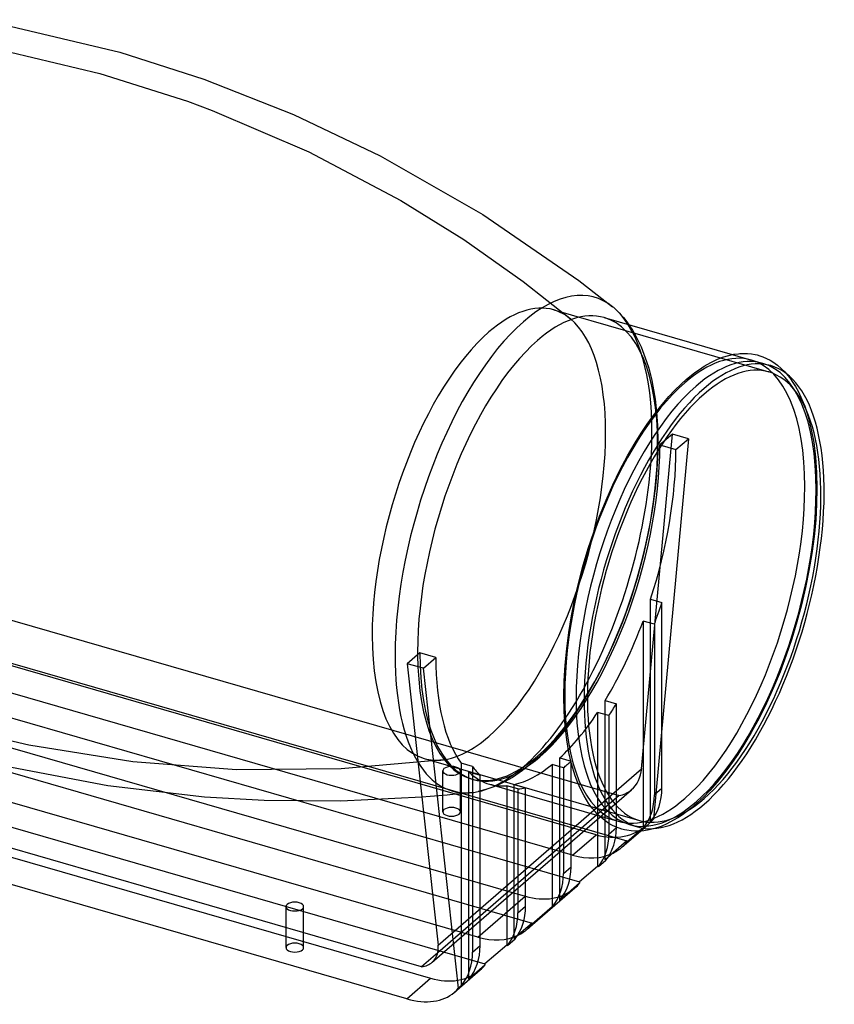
# Model space of a CAD drawing. Header units: millimetres. Extents: x -249 to 249, y -185 to 132.
# Tile 5 of 5: x 0 to 249, y -185 to 116. Entities that reach past the tile are written whole.
import ezdxf

# ---------------------------------------------------------------- set-up
doc = ezdxf.new("R2010")
doc.units = ezdxf.units.MM
doc.layers.add('HIDDEN', color=7, linetype='Continuous')
doc.layers.add('THICK', color=7, linetype='Continuous')

msp = doc.modelspace()

# ---------------------------------------------------------------- linework, layer by layer
at = {"layer": 'HIDDEN'}
for p, q in [((-2.81, 106.13), (24.55, 99.58)), ((24.55, 99.58), (51.38, 91.08)), ((51.38, 91.08), (58.94, 88.3)), ((58.94, 88.3), (88.53, 75.64)), ((88.53, 75.64), (116.75, 60.72)), ((116.75, 60.72), (135.96, 48.77)), ((135.96, 48.77), (154.21, 35.87)), ((154.21, 35.87), (168.7, 24.42)), ((163.51, 27.22), (229.41, 8.19)), ((186.57, 22.64), (187.65, 21.01)), ((187.65, 21.01), (188.82, 18.98)), ((188.82, 18.98), (190.31, 15.88)), ((190.31, 15.88), (191.98, 11.43)), ((218.21, 13.51), (224.04, 11.83)), ((191.98, 11.43), (192.62, 9.38)), ((192.62, 9.38), (193.55, 5.61)), ((234.72, 7.7), (235.81, 6.36)), ((235.81, 6.36), (236.79, 4.98)), ((193.55, 5.61), (194.56, -0.12)), ((236.79, 4.98), (237.57, 3.72)), ((237.57, 3.72), (238.47, 2.06)), ((238.47, 2.06), (239.54, -0.2)), ((194.56, -0.12), (195.02, -4.12)), ((239.54, -0.2), (240.37, -2.31)), ((240.37, -2.31), (241.42, -5.55)), ((195.02, -4.12), (195.3, -8.22)), ((241.42, -5.55), (242.4, -9.4)), ((195.3, -8.22), (195.42, -13.34)), ((190.45, -113.29), (199.88, -10.82)), ((199.88, -10.82), (196.03, -14.15)), ((204.8, -12.24), (199.88, -10.82)), ((242.4, -9.4), (243.14, -13.43)), ((204.8, -12.24), (194.08, -128.76)), ((195.42, -13.34), (195.37, -16.58)), ((196.03, -14.15), (200.95, -15.57)), ((200.95, -15.57), (204.8, -12.24)), ((243.14, -13.43), (243.7, -17.92)), ((195.37, -16.58), (195.24, -19.89)), ((243.7, -17.92), (244.03, -22.56)), ((195.24, -19.89), (195.01, -23.28)), ((195.01, -23.28), (194.7, -26.72)), ((244.03, -22.56), (244.14, -27.46)), ((194.7, -26.72), (193.81, -33.62)), ((244.14, -27.46), (244.04, -32.24)), ((-123.06, -33.03), (183.57, -121.55)), ((244.04, -32.24), (243.74, -37.2)), ((193.81, -33.62), (192.58, -40.65)), ((243.74, -37.2), (243.25, -42.23)), ((-142.45, -40.63), (185.95, -135.43)), ((192.58, -40.65), (191.03, -47.68)), ((243.25, -42.23), (242.57, -47.39)), ((191.03, -47.68), (189.16, -54.69)), ((242.57, -47.39), (241.69, -52.58)), ((176.57, -133.53), (-118.57, -48.33)), ((-156.95, -53.19), (171.45, -147.99)), ((241.69, -52.58), (240.64, -57.82)), ((169.32, -139.81), (-125.82, -54.61)), ((189.16, -54.69), (187, -61.61)), ((240.64, -57.82), (239.4, -63.07)), ((187, -61.61), (184.56, -68.38)), ((193.2, -61.38), (196.66, -62.38)), ((193.2, -129.52), (193.2, -61.38)), ((196.66, -119.24), (196.66, -62.38)), ((239.4, -63.07), (237.99, -68.3)), ((-171.45, -65.75), (156.95, -160.55)), ((-140.32, -67.17), (154.82, -152.37)), ((184.56, -68.38), (181.85, -74.98)), ((194.34, -69.07), (190.88, -68.07)), ((190.88, -68.07), (190.88, -131.53)), ((194.34, -69.07), (194.34, -121.25)), ((237.99, -68.3), (236.42, -73.48)), ((181.85, -74.98), (178.92, -81.28)), ((236.42, -73.48), (234.69, -78.58)), ((-185.95, -78.3), (142.45, -173.1)), ((140.32, -164.93), (-154.82, -79.73)), ((178.92, -81.28), (177.35, -84.36)), ((234.69, -78.58), (232.82, -83.6)), ((177.35, -84.36), (175.74, -87.34)), ((232.82, -83.6), (230.8, -88.48)), ((175.74, -87.34), (174.08, -90.21)), ((174.08, -90.21), (172.39, -92.97)), ((230.8, -88.48), (228.66, -93.22)), ((-169.32, -92.28), (125.82, -177.48)), ((172.39, -92.97), (169.77, -96.93)), ((179.28, -92.39), (182.74, -93.39)), ((179.28, -141.21), (179.28, -92.39)), ((182.74, -131.23), (182.74, -93.39)), ((228.66, -93.22), (226.4, -97.78)), ((180.42, -97.04), (176.96, -96.04)), ((176.96, -96.04), (176.96, -127.58)), ((169.77, -96.93), (167.45, -100.13)), ((180.42, -97.04), (180.42, -130.03)), ((226.4, -97.78), (223.99, -102.22)), ((2.81, -106.13), (-24.55, -99.58)), ((167.45, -100.13), (165.12, -103.09)), ((223.99, -102.22), (221.78, -105.97)), ((165.12, -103.09), (161.69, -106.97)), ((34.6, -111.19), (2.81, -106.13)), ((161.69, -106.97), (158.31, -110.3)), ((221.78, -105.97), (219.87, -108.96)), ((66.43, -113.6), (34.6, -111.19)), ((129.73, -110.57), (98.44, -113.38)), ((123.85, -110.17), (189.75, -129.19)), ((157.17, -111.31), (153.96, -113.88)), ((158.31, -110.3), (157.17, -111.31)), ((165.36, -110.02), (168.82, -111.02)), ((165.36, -153.63), (165.36, -110.02)), ((168.82, -125.24), (168.82, -111.02)), ((218.21, -111.39), (216.53, -113.69)), ((219.87, -108.96), (218.21, -111.39)), ((98.44, -113.38), (66.43, -113.6)), ((128.11, -167.29), (190.45, -113.29)), ((129.55, -126.51), (129.55, -113.96)), ((134.95, -126.51), (134.95, -113.96)), ((137.52, -114.28), (140.98, -115.28)), ((137.52, -177.74), (137.52, -114.28)), ((153.96, -113.88), (150.88, -115.97)), ((166.5, -113.03), (163.04, -112.03)), ((163.04, -112.03), (163.04, -123.57)), ((166.5, -113.03), (166.5, -124.57)), ((216.53, -113.69), (213.6, -117.38)), ((138.21, -116.4), (138.89, -116.6)), ((148.45, -117.34), (146.78, -118.16)), ((150.88, -115.97), (148.45, -117.34)), ((213.6, -117.38), (211.3, -119.98)), ((126.31, -172.59), (187.34, -119.73)), ((138.61, -120.59), (136.05, -120.88)), ((142.7, -119.71), (140.35, -120.31)), ((145.16, -118.85), (142.7, -119.71)), ((146.78, -118.16), (145.16, -118.85)), ((152.58, -119.51), (149.12, -118.51)), ((149.12, -118.51), (149.12, -119.55)), ((151.44, -118.14), (154.9, -119.14)), ((151.44, -165.32), (151.44, -118.14)), ((152.58, -119.51), (152.58, -120.55)), ((154.9, -121.22), (154.9, -119.14)), ((194.34, -121.25), (196.66, -119.24)), ((211.3, -119.98), (209.37, -121.97)), ((125.74, -121.86), (123.16, -122.06)), ((128.32, -121.63), (125.74, -121.86)), ((183.57, -121.55), (128, -169.67)), ((130.9, -121.4), (128.32, -121.63)), ((133.48, -121.14), (130.9, -121.4)), ((136.05, -120.88), (133.48, -121.14)), ((209.37, -121.97), (207.59, -123.66)), ((205.6, -125.37), (202.92, -127.39)), ((207.59, -123.66), (205.6, -125.37)), ((177.44, -127.72), (183.27, -129.41)), ((194.08, -128.76), (193.2, -129.52)), ((200.25, -129.09), (198.16, -130.19)), ((201.57, -128.3), (200.25, -129.09)), ((202.92, -127.39), (201.57, -128.3)), ((190.88, -131.53), (189.84, -132.43)), ((190.1, -132.42), (192.45, -130.38)), ((196.4, -130.95), (194.5, -131.61)), ((198.16, -130.19), (196.4, -130.95)), ((169.32, -139.81), (176.57, -133.53)), ((180.09, -140.5), (179.28, -141.21)), ((179.28, -141.21), (179.52, -141.28)), ((140.32, -164.93), (154.82, -152.37)), ((81.55, -168.08), (81.55, -155.52)), ((86.95, -168.08), (86.95, -155.52)), ((152.25, -164.61), (151.44, -165.32)), ((151.44, -165.32), (151.68, -165.39)), ((118.57, -183.76), (125.82, -177.48))]:
    msp.add_line(p, q, dxfattribs=at)
for centre, major_axis, ratio, start_param, end_param in [((143.68, -41.48), (19.83, 68.69), 0.433013, 0.000002, 0.588003), ((143.68, -41.48), (19.83, 68.69), 0.433013, -0.187108, 0.000002), ((143.68, -41.48), (19.83, 68.69), 0.433013, -0.982794, -0.187108), ((158.59, -45.78), (20.39, 70.62), 0.433013, -0.982794, 0.000002), ((154.28, -44.54), (21.82, 75.58), 0.433013, -0.982794, -0.225926), ((143.68, -41.48), (19.83, 68.69), 0.433013, 0.588003, 2.158799), ((203.65, -58.79), (20.39, 70.62), 0.433013, 0.000002, 0.588003), ((203.65, -58.79), (20.39, 70.62), 0.433013, -0.982794, 0.000002), ((207.12, -59.79), (-20.39, -70.62), 0.433013, 2.158799, 3.141594), ((203.65, -58.79), (20.39, 70.62), 0.433013, 0.588003, 2.158799), ((154.28, -44.54), (21.82, 75.58), 0.433013, -2.915666, -0.982794), ((143.68, -41.48), (19.83, 68.69), 0.433013, -2.55359, -0.982794), ((158.59, -45.78), (20.39, 70.62), 0.433013, -2.55359, -0.982794), ((159.28, -45.98), (-20.39, -70.62), 0.433013, 0.588003, 2.158799), ((164.2, -47.4), (20.39, 70.62), 0.433013, -1.644222, -0.982794), ((203.65, -58.79), (20.39, 70.62), 0.433013, -2.55359, -0.982794), ((207.12, -59.79), (-20.39, -70.62), 0.433013, 0.588003, 2.158799), ((167.66, -48.4), (20.39, 70.62), 0.433013, -1.741122, -1.644222), ((164.2, -47.4), (20.39, 70.62), 0.433013, -2.130763, -1.741122), ((143.68, -41.48), (19.83, 68.69), 0.433013, 2.158799, 3.141594), ((159.28, -45.98), (-20.39, -70.62), 0.433013, -0.982794, 0.000002), ((158.59, -45.78), (20.39, 70.62), 0.433013, 2.171239, 3.141594), ((203.65, -58.79), (20.39, 70.62), 0.433013, 2.158799, 3.141594), ((167.66, -48.4), (20.39, 70.62), 0.433013, -2.198995, -2.130763), ((164.2, -47.4), (20.39, 70.62), 0.433013, -2.52202, -2.198995), ((143.68, -41.48), (19.83, 68.69), 0.433013, -2.954482, -2.55359), ((154.28, -44.54), (21.82, 75.58), 0.433013, 2.766562, 3.319904), ((143.68, -41.48), (19.83, 68.69), 0.433013, -3.141591, -2.954482), ((158.59, -45.78), (20.39, 70.62), 0.433013, -3.141591, -2.55359), ((159.28, -45.98), (-20.39, -70.62), 0.433013, 0.000002, 0.588003), ((167.66, -48.4), (20.39, 70.62), 0.433013, -2.55359, -2.52202), ((132.25, -113.96), (-2.7, 0), 0.5, -2.094395, 0.000031), ((132.25, -113.96), (-2.7, 0), 0.5, 0.000031, 1.047198), ((132.25, -113.96), (-2.7, 0), 0.5, 1.047198, 3.141624), ((132.25, -113.96), (-2.7, 0), 0.5, -3.141561, -2.094395), ((164.2, -47.4), (20.39, 70.62), 0.433013, 2.917128, 3.045819), ((164.2, -47.4), (20.39, 70.62), 0.433013, -2.908185, -2.58516), ((167.66, -48.4), (20.39, 70.62), 0.433013, -2.58516, -2.55359), ((180.41, -110.39), (5.39, -10.39), 0.821788, 0.196236, 0.908365), ((154.28, -44.54), (21.82, 75.58), 0.433013, -2.963281, -2.915666), ((164.2, -47.4), (20.39, 70.62), 0.433013, -3.14158, -2.976417), ((167.66, -48.4), (20.39, 70.62), 0.433013, -2.976417, -2.908185), ((180.41, -110.39), (5.39, -10.39), 0.821788, -0.244162, 0.196236), ((176.57, -113.44), (-15.19, 17.54), 0.75, -3.023871, -2.427868), ((203.65, -58.79), (20.39, 70.62), 0.433013, -3.141591, -2.55359), ((207.12, -59.79), (-20.39, -70.62), 0.433013, 0.000002, 0.588003), ((174.25, -115.45), (15.19, -17.54), 0.75, 0.117722, 0.713724), ((132.25, -126.51), (2.7, 0), 0.5, 1.047198, 3.141624), ((132.25, -126.51), (2.7, 0), 0.5, -3.141561, -2.094395), ((132.25, -126.51), (2.7, 0), 0.5, -2.094395, 0.000031), ((132.25, -126.51), (2.7, 0), 0.5, 0.000031, 1.047198), ((178.58, -111.7), (10.77, -20.78), 0.821788, 0.195748, 0.312363), ((178.58, -111.7), (10.77, -20.78), 0.821788, -0.662431, 0.195748), ((169.32, -119.72), (15.19, -17.54), 0.75, -0.857072, -0.194518), ((154.82, -132.28), (-15.19, 17.54), 0.75, 2.284521, 3.141602), ((140.32, -144.83), (15.19, -17.54), 0.75, -0.857072, -0.194518), ((84.25, -168.08), (2.7, 0), 0.5, 1.047198, 3.141624), ((84.25, -168.08), (2.7, 0), 0.5, -3.141561, -2.094395), ((84.25, -168.08), (2.7, 0), 0.5, -2.094395, 0.000031), ((84.25, -168.08), (2.7, 0), 0.5, 0.000031, 1.047198), ((125.82, -157.39), (-15.19, 17.54), 0.75, 2.284521, 3.141602)]:
    msp.add_ellipse(centre, major_axis=major_axis, ratio=ratio, start_param=start_param, end_param=end_param, dxfattribs=at)
at = {"layer": 'THICK'}
for p, q in [((-11.28, 116.06), (30.65, 106.17)), ((30.65, 106.17), (56.34, 97.88)), ((56.34, 97.88), (83.8, 87.03)), ((83.8, 87.03), (110.34, 74.42)), ((110.34, 74.42), (141.79, 56.44)), ((141.79, 56.44), (171.17, 36.22)), ((171.17, 36.22), (181.55, 28.17)), ((178.98, 24.83), (218.21, 13.51)), ((182.87, 27), (183.55, 26.32)), ((183.55, 26.32), (184.21, 25.62)), ((184.21, 25.62), (184.87, 24.86)), ((184.87, 24.86), (185.58, 23.98)), ((185.58, 23.98), (186.15, 23.23)), ((186.15, 23.23), (186.57, 22.64)), ((213.51, 12.02), (215.19, 12.68)), ((215.19, 12.68), (217.13, 13.27)), ((217.13, 13.27), (218.7, 13.6)), ((218.7, 13.6), (220.09, 13.79)), ((220.09, 13.79), (220.55, 13.83)), ((220.55, 13.83), (221.73, 13.88)), ((221.73, 13.88), (222.82, 13.85)), ((222.82, 13.85), (224.07, 13.72)), ((224.07, 13.72), (225.21, 13.53)), ((225.21, 13.53), (225.79, 13.39)), ((225.79, 13.39), (226.69, 13.14)), ((226.69, 13.14), (227.56, 12.84)), ((227.56, 12.84), (228.7, 12.35)), ((228.7, 12.35), (229.78, 11.79)), ((206.65, 7.95), (208.84, 9.49)), ((208.84, 9.49), (209.63, 9.98)), ((209.63, 9.98), (211.67, 11.14)), ((211.67, 11.14), (213.51, 12.02)), ((227.5, 10.83), (229.96, 10.12)), ((229.78, 11.79), (230.62, 11.28)), ((230.62, 11.28), (232.05, 10.26)), ((232.05, 10.26), (233.19, 9.28)), ((233.19, 9.28), (234.25, 8.22)), ((204.18, 5.96), (206.65, 7.95)), ((234.25, 8.22), (234.72, 7.7)), ((200.66, 2.65), (202.5, 4.45)), ((202.5, 4.45), (204.18, 5.96)), ((196.18, -2.4), (198.76, 0.63)), ((198.76, 0.63), (200.66, 2.65)), ((193.48, -5.92), (196.18, -2.4)), ((192.14, -7.8), (193.48, -5.92)), ((190.31, -10.53), (192.14, -7.8)), ((188.48, -13.46), (190.31, -10.53)), ((186.12, -17.54), (188.48, -13.46)), ((183.81, -21.9), (186.12, -17.54)), ((181.62, -26.41), (183.81, -21.9)), ((179.54, -31.11), (181.62, -26.41)), ((177.59, -35.93), (179.54, -31.11)), ((175.77, -40.88), (177.59, -35.93)), ((174.09, -45.91), (175.77, -40.88)), ((172.57, -51.01), (174.09, -45.91)), ((171.21, -56.15), (172.57, -51.01)), ((170.02, -61.3), (171.21, -56.15)), ((169, -66.45), (170.02, -61.3)), ((168.15, -71.55), (169, -66.45)), ((167.49, -76.61), (168.15, -71.55)), ((122.53, -77.81), (118.68, -81.14)), ((127.45, -79.23), (122.53, -77.81)), ((167.02, -81.56), (167.49, -76.61)), ((118.68, -81.14), (128.11, -167.29)), ((123.6, -82.56), (118.68, -81.14)), ((123.6, -82.56), (127.45, -79.23)), ((134.32, -180.51), (123.6, -82.56)), ((166.73, -86.43), (167.02, -81.56)), ((123.06, -173.95), (-183.57, -85.43)), ((166.64, -91.12), (166.73, -86.43)), ((166.74, -95.75), (166.64, -91.12)), ((167.03, -100.14), (166.74, -95.75)), ((118.57, -183.76), (-176.57, -98.56)), ((167.53, -104.42), (167.03, -100.14)), ((168.2, -108.33), (167.53, -104.42)), ((169, -111.8), (168.2, -108.33)), ((27.03, -118.58), (-9.47, -111.61)), ((138.66, -112.61), (135.2, -111.61)), ((135.2, -111.61), (135.2, -179.75)), ((138.66, -112.61), (138.66, -169.47)), ((170.12, -115.5), (169, -111.8)), ((140.98, -167.46), (140.98, -115.28)), ((170.9, -117.58), (170.12, -115.5)), ((171.73, -119.48), (170.9, -117.58)), ((56.63, -122.01), (27.03, -118.58)), ((143.81, -118.02), (177.44, -127.72)), ((149.12, -119.55), (149.12, -167.33)), ((152.58, -120.55), (152.58, -157.42)), ((172.8, -121.59), (171.73, -119.48)), ((74.82, -123.05), (56.63, -122.01)), ((98.32, -123.22), (74.82, -123.05)), ((123.16, -122.06), (98.32, -123.22)), ((154.9, -155.41), (154.9, -121.22)), ((163.04, -123.57), (163.04, -155.64)), ((173.54, -122.86), (172.8, -121.59)), ((174.3, -124.02), (173.54, -122.86)), ((166.5, -124.57), (166.5, -145.36)), ((168.82, -143.35), (168.82, -125.24)), ((175.31, -125.39), (174.3, -124.02)), ((176.19, -126.44), (175.31, -125.39)), ((176.7, -126.99), (176.19, -126.44)), ((177.93, -128.18), (176.7, -126.99)), ((176.96, -127.58), (176.96, -143.22)), ((179.14, -129.15), (177.93, -128.18)), ((180.43, -130.04), (179.14, -129.15)), ((180.42, -130.03), (180.42, -133.31)), ((180.42, -133.31), (182.74, -131.3)), ((181.3, -130.54), (180.43, -130.04)), ((182.48, -131.11), (181.3, -130.54)), ((183.53, -131.53), (182.48, -131.11)), ((182.74, -131.3), (182.74, -131.23)), ((184.42, -131.82), (183.53, -131.53)), ((185.2, -132.03), (184.42, -131.82)), ((184.51, -137.26), (190.1, -132.42)), ((185.88, -132.17), (185.2, -132.03)), ((187.21, -132.36), (185.88, -132.17)), ((189.84, -132.43), (185.95, -135.8)), ((186.73, -130.41), (189.19, -131.12)), ((188.41, -132.45), (187.21, -132.36)), ((189.57, -132.44), (188.41, -132.45)), ((190.43, -132.39), (189.57, -132.44)), ((191.11, -132.32), (190.43, -132.39)), ((192.78, -132.05), (191.11, -132.32)), ((194.5, -131.61), (192.78, -132.05)), ((185.95, -135.43), (180.09, -140.5)), ((185.95, -135.8), (185.95, -135.43)), ((177.2, -143.29), (179.52, -141.28)), ((166.5, -145.36), (168.82, -143.35)), ((176.96, -143.22), (171.45, -147.99)), ((177.2, -143.29), (176.96, -143.22)), ((155.51, -162.37), (170.01, -149.81)), ((171.45, -148.36), (165.36, -153.63)), ((171.45, -147.99), (171.45, -148.36)), ((152.58, -157.42), (154.9, -155.41)), ((163.04, -155.64), (156.95, -160.91)), ((156.95, -160.55), (152.25, -164.61)), ((156.95, -160.91), (156.95, -160.55)), ((149.36, -167.4), (151.68, -165.39)), ((138.66, -169.47), (140.98, -167.46)), ((149.12, -167.33), (142.45, -173.1)), ((149.36, -167.4), (149.12, -167.33)), ((128, -169.67), (123.06, -173.95)), ((142.45, -173.47), (137.52, -177.74)), ((142.45, -173.1), (142.45, -173.47)), ((133.07, -181.81), (141.01, -174.93)), ((135.2, -179.75), (134.32, -180.51))]:
    msp.add_line(p, q, dxfattribs=at)
for centre, major_axis, ratio, start_param, end_param in [((154.28, -44.54), (21.82, 75.58), 0.433013, -0.17831, 0.588003), ((154.28, -44.54), (21.82, 75.58), 0.433013, -0.225926, -0.17831), ((158.59, -45.78), (20.39, 70.62), 0.433013, 0.000002, 0.588003), ((154.28, -44.54), (21.82, 75.58), 0.433013, 0.588003, 2.158799), ((158.59, -45.78), (20.39, 70.62), 0.433013, 0.588003, 2.158799), ((207.12, -59.79), (-20.39, -70.62), 0.433013, -3.141591, -2.55359), ((209.58, -60.5), (20.39, 70.62), 0.433013, 0.000002, 0.588003), ((209.58, -60.5), (20.39, 70.62), 0.433013, -2.55359, 0.000002), ((209.58, -60.5), (19.83, 68.69), 0.433013, 0.000002, 0.588003), ((209.58, -60.5), (19.83, 68.69), 0.433013, -2.55359, 0.000002), ((209.58, -60.5), (20.39, 70.62), 0.433013, 0.588003, 3.141594), ((207.12, -59.79), (-20.39, -70.62), 0.433013, -2.55359, -0.982794), ((209.58, -60.5), (19.83, 68.69), 0.433013, 0.588003, 3.141594), ((158.59, -45.78), (20.39, 70.62), 0.433013, 2.158799, 2.171239), ((154.28, -44.54), (21.82, 75.58), 0.433013, 2.158799, 2.766562), ((164.2, -47.4), (20.39, 70.62), 0.433013, 2.158799, 2.820227), ((207.12, -59.79), (-20.39, -70.62), 0.433013, -0.982794, 0.000002), ((167.66, -48.4), (20.39, 70.62), 0.433013, 2.820227, 2.917128), ((164.2, -47.4), (20.39, 70.62), 0.433013, 3.045819, 3.141605), ((209.58, -60.5), (19.83, 68.69), 0.433013, -3.141591, -2.55359), ((209.58, -60.5), (20.39, 70.62), 0.433013, -3.141591, -2.55359), ((162.65, -125.5), (-15.19, 17.54), 0.75, -3.001997, -2.427868), ((160.33, -127.51), (15.19, -17.54), 0.75, 0.139596, 0.713724), ((169.32, -119.72), (15.19, -17.54), 0.75, -0.194518, 0.000009), ((169.32, -119.72), (15.19, -17.54), 0.75, 0.000009, 0.117722), ((148.73, -137.55), (-15.19, 17.54), 0.75, -3.023871, -2.427868), ((146.41, -139.56), (15.19, -17.54), 0.75, 0.117722, 0.713724), ((154.82, -132.28), (-15.19, 17.54), 0.75, -3.141583, -3.023871), ((84.25, -155.52), (-2.7, 0), 0.5, -2.094395, 0.000031), ((84.25, -155.52), (-2.7, 0), 0.5, 0.000031, 1.047198), ((84.25, -155.52), (-2.7, 0), 0.5, 1.047198, 3.141624), ((84.25, -155.52), (-2.7, 0), 0.5, -3.141561, -2.094395), ((134.81, -149.61), (-15.19, 17.54), 0.75, -3.001997, -2.427868), ((132.49, -151.62), (15.19, -17.54), 0.75, 0.139596, 0.713724), ((140.32, -144.83), (15.19, -17.54), 0.75, -0.194518, 0.000009), ((140.32, -144.83), (15.19, -17.54), 0.75, 0.000009, 0.117722), ((118.06, -164.39), (8.73, -7.73), 0.656889, -0.08547, 0.626659), ((120.89, -161.66), (-15.19, 17.54), 0.75, -3.023871, -2.427868), ((118.57, -163.67), (15.19, -17.54), 0.75, 0.117722, 0.713724), ((118.06, -164.39), (8.73, -7.73), 0.656889, -0.525867, -0.08547), ((125.82, -157.39), (-15.19, 17.54), 0.75, -3.141583, -3.023871), ((116.56, -165.41), (17.45, -15.46), 0.656889, -0.085958, 0.030657), ((116.56, -165.41), (17.45, -15.46), 0.656889, -0.944137, -0.085958)]:
    msp.add_ellipse(centre, major_axis=major_axis, ratio=ratio, start_param=start_param, end_param=end_param, dxfattribs=at)

doc.saveas('drawing.dxf')
